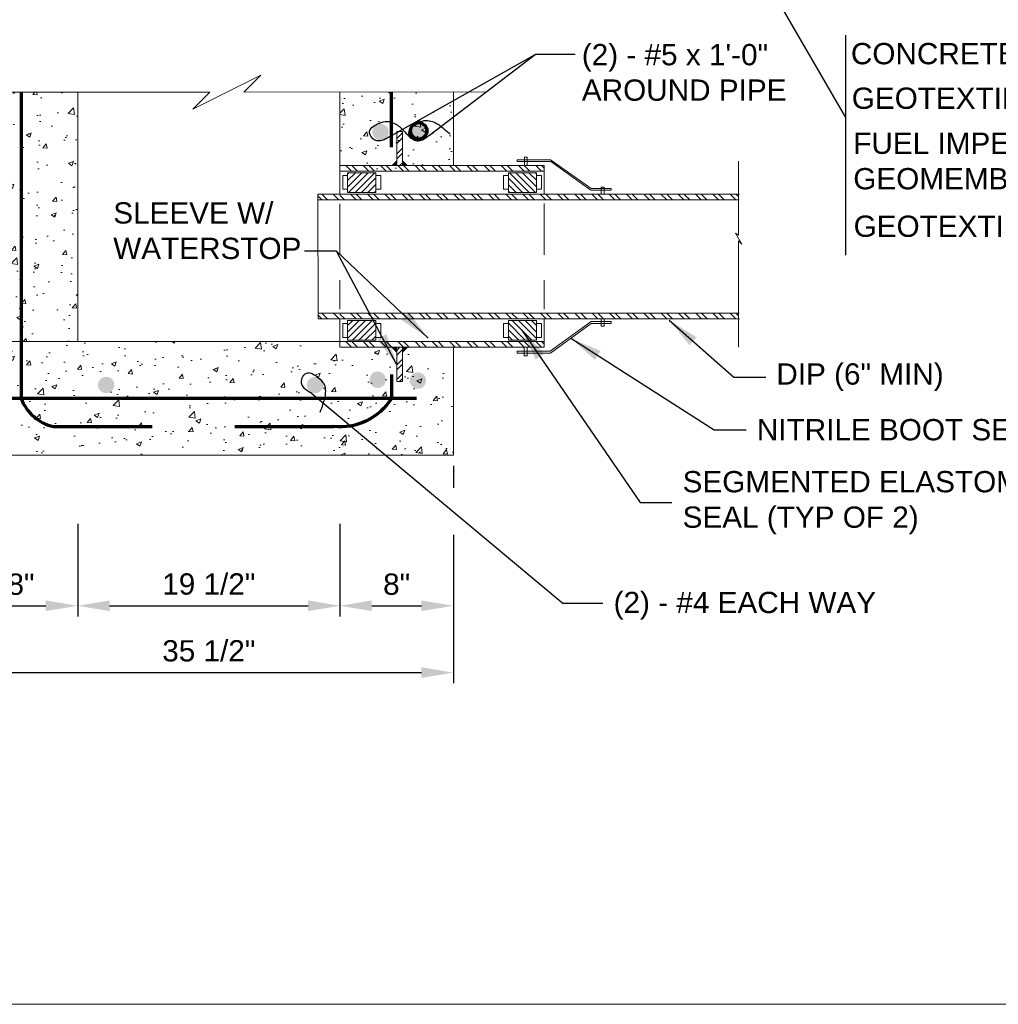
# Model space of a CAD drawing. Header units: feet. Extents: x -1473 to -1113, y 346 to 592.
# Tile 2 of 18: x -1425 to -1356, y 346 to 416. Entities that reach past the tile are written whole.
import ezdxf

# ---------------------------------------------------------------- set-up
doc = ezdxf.new("R2010")
doc.units = ezdxf.units.FT
doc.header["$MEASUREMENT"] = 0
doc.linetypes.add('( Dashed )', pattern=[9, 6, -3])
doc.layers.get('DefPoints').update_dxf_attribs({"lineweight": 0})
for name, color, linetype, lineweight in [('C-Detl-Grph-Wt 0', 4, 'Continuous', 0), ('G-ANNO-DIMS', 2, 'Continuous', 0), ('G-ANNO-MASK', 1, 'Continuous', 0), ('G-ANNO-PATT', 250, 'Continuous', 0), ('S-REIN-RBAR', 1, 'Continuous', 70)]:
    doc.layers.add(name, color=color, linetype=linetype, lineweight=lineweight)
doc.layers.add('G-ANNO-NOTE', color=4, linetype='Continuous')
doc.layers.add('G-ANNO-NPLT', color=2, linetype='Continuous', lineweight=0, plot=False)
doc.styles.add("AEC_AC_05ArchDims-CC_1_1'", font='arial.ttf', dxfattribs={"height": 1.5})
doc.styles.add("AEC_AC_44Text-LeftTop_1_1'", font='arial.ttf', dxfattribs={"height": 1.5})
doc.styles.add('Style-Arial', font='arial.ttf')
doc.dimstyles.new("AEC_AC_05_Arch-Dims_1_1'", dxfattribs={"dimtxt": 1.5, "dimasz": 2.25, "dimexe": 0.75, "dimexo": 0.75, "dimgap": 0.75, "dimtad": 1, "dimdec": 4, "dimzin": 15, "dimdsep": 46, "dimlunit": 4, "dimtxsty": "AEC_AC_05ArchDims-CC_1_1'", "dimcen": 0.09, "dimclrd": 256, "dimclre": 256, "dimazin": 2, "dimtfac": 0.7, "dimtdec": 4, "dimtix": 1, "dimtmove": 1, "dimatfit": 3, "dimfxl": 1, "dimfrac": 1, "dimtolj": 1, "dimtzin": 15, "dimlwd": 30, "dimlwe": 30, "dimarcsym": 0})
doc.dimstyles.new("AEC_AC_44_Notes_1_1'", dxfattribs={"dimtxt": 1.5, "dimasz": 2.25, "dimexe": 0.75, "dimexo": 0.75, "dimgap": 0.75, "dimtad": 1, "dimjust": 1, "dimdec": 3, "dimzin": 15, "dimdsep": 46, "dimlunit": 5, "dimtxsty": "AEC_AC_44Text-LeftTop_1_1'", "dimblk": 'NONE', "dimcen": 0.09, "dimclrd": 256, "dimclre": 256, "dimazin": 2, "dimtfac": 0.7, "dimtdec": 3, "dimtmove": 1, "dimatfit": 1, "dimfxl": 1, "dimfrac": 1, "dimtolj": 1, "dimtzin": 15, "dimlwd": 30, "dimlwe": 30, "dimarcsym": 0})

# ---------------------------------------------------------------- blocks, each defined once
blk = doc.blocks.new('SQUIG_1_1_1')
at = {"color": 0}
blk.add_open_spline([(0, 0), (3.2, 0.6), (6.3, 0.8), (9.5, 0.8), (13.1, 0.8), (16.3, 0.6), (20, -0.2), (23.8, -1), (27, -2.7), (29.8, -4.8), (32.4, -6.7), (34.5, -9.4), (35.7, -13), (37.5, -18.1), (37.7, -22.9), (36.4, -27.4), (35.2, -31.6), (30.8, -35.2), (26.2, -36.2), (21.1, -37.4), (16.3, -37.7), (11.1, -37.2), (4.9, -36.7), (-0.6, -36), (-6.6, -34), (-9.8, -32.9), (-12.7, -31.2), (-15.1, -29.1), (-18.7, -25.8), (-21.9, -22), (-24.6, -17.6), (-26.9, -13.9), (-28.9, -10.4), (-30.2, -6.4), (-31.6, -1.9), (-32.8, 2.5), (-34.1, 7), (-35.8, 13), (-37.5, 18.9), (-38.7, 25)], degree=3, knots=[0, 0, 0, 0, 0.05545, 0.05545, 0.05545, 0.11674, 0.11674, 0.11674, 0.179816, 0.179816, 0.179816, 0.238736, 0.238736, 0.238736, 0.322676, 0.322676, 0.322676, 0.40101, 0.40101, 0.40101, 0.489182, 0.489182, 0.489182, 0.593706, 0.593706, 0.593706, 0.651117, 0.651117, 0.651117, 0.737771, 0.737771, 0.737771, 0.810337, 0.810337, 0.810337, 0.891932, 0.891932, 0.891932, 1, 1, 1, 1], dxfattribs=at)
blk = doc.blocks.new('*D82')
at = {"layer": 'DefPoints', "color": 0, "lineweight": 50, "transparency": 16777216}
for p in [(-1429.253, 385.134), (-1421.249, 381.045), (-1421.249, 374.505)]:
    blk.add_point(p, dxfattribs=at)
at = {"layer": 'G-ANNO-DIMS', "lineweight": 30, "transparency": 16777216}
for p, q in [((-1429.253, 384.384), (-1429.253, 373.755)), ((-1421.249, 380.295), (-1421.249, 373.755)), ((-1427.003, 374.505), (-1423.499, 374.505))]:
    blk.add_line(p, q, dxfattribs=at)
at = {"layer": 'G-ANNO-DIMS', "lineweight": 50, "transparency": 16777216}
for points in [[(-1427.003, 374.88), (-1427.003, 374.13), (-1429.253, 374.505)], [(-1423.499, 374.88), (-1423.499, 374.13), (-1421.249, 374.505)]]:
    blk.add_solid(points, dxfattribs=at)
at = {"layer": 'G-ANNO-DIMS', "color": 0, "lineweight": 30, "transparency": 16777216, "insert": (-1425.251, 376.021), "char_height": 1.5, "attachment_point": 5, "style": "AEC_AC_05ArchDims-CC_1_1'"}
blk.add_mtext('\\A1;8"', dxfattribs=at)
blk = doc.blocks.new('*D93')
at = {"layer": 'DefPoints', "color": 0, "lineweight": 50, "transparency": 16777216}
for p in [(-1429.253, 385.134), (-1394.753, 385.134), (-1394.753, 369.792)]:
    blk.add_point(p, dxfattribs=at)
at = {"layer": 'G-ANNO-DIMS', "lineweight": 30, "transparency": 16777216}
for p, q in [((-1429.253, 384.384), (-1429.253, 369.042)), ((-1394.753, 384.384), (-1394.753, 382.817)), ((-1394.753, 379.516), (-1394.753, 369.042)), ((-1427.003, 369.792), (-1397.003, 369.792))]:
    blk.add_line(p, q, dxfattribs=at)
at = {"layer": 'G-ANNO-DIMS', "lineweight": 50, "transparency": 16777216}
for points in [[(-1427.003, 370.167), (-1427.003, 369.417), (-1429.253, 369.792)], [(-1397.003, 370.167), (-1397.003, 369.417), (-1394.753, 369.792)]]:
    blk.add_solid(points, dxfattribs=at)
at = {"layer": 'G-ANNO-DIMS', "color": 0, "lineweight": 30, "transparency": 16777216, "insert": (-1412.003, 371.319), "char_height": 1.5, "attachment_point": 5, "style": "AEC_AC_05ArchDims-CC_1_1'"}
blk.add_mtext('\\A1;35 {\\H1x;1/2}"', dxfattribs=at)
blk = doc.blocks.new('*D94')
at = {"layer": 'DefPoints', "color": 0, "lineweight": 50, "transparency": 16777216}
for p in [(-1421.249, 381.045), (-1402.757, 381.045), (-1402.757, 374.505)]:
    blk.add_point(p, dxfattribs=at)
at = {"layer": 'G-ANNO-DIMS', "lineweight": 30, "transparency": 16777216}
for p, q in [((-1421.249, 380.295), (-1421.249, 373.755)), ((-1402.757, 380.295), (-1402.757, 373.755)), ((-1418.999, 374.505), (-1405.007, 374.505))]:
    blk.add_line(p, q, dxfattribs=at)
at = {"layer": 'G-ANNO-DIMS', "lineweight": 50, "transparency": 16777216}
for points in [[(-1418.999, 374.88), (-1418.999, 374.13), (-1421.249, 374.505)], [(-1405.007, 374.88), (-1405.007, 374.13), (-1402.757, 374.505)]]:
    blk.add_solid(points, dxfattribs=at)
at = {"layer": 'G-ANNO-DIMS', "color": 0, "lineweight": 30, "transparency": 16777216, "insert": (-1412.003, 376.031), "char_height": 1.5, "attachment_point": 5, "style": "AEC_AC_05ArchDims-CC_1_1'"}
blk.add_mtext('\\A1;19 {\\H1x;1/2}"', dxfattribs=at)
blk = doc.blocks.new('*D83')
at = {"layer": 'DefPoints', "color": 0, "lineweight": 50, "transparency": 16777216}
for p in [(-1394.753, 385.134), (-1402.757, 381.045), (-1394.753, 374.505)]:
    blk.add_point(p, dxfattribs=at)
at = {"layer": 'G-ANNO-DIMS', "lineweight": 30, "transparency": 16777216}
for p, q in [((-1394.753, 384.384), (-1394.753, 382.817)), ((-1402.757, 380.295), (-1402.757, 373.755)), ((-1394.753, 379.07), (-1394.753, 373.755)), ((-1400.507, 374.505), (-1397.003, 374.505))]:
    blk.add_line(p, q, dxfattribs=at)
at = {"layer": 'G-ANNO-DIMS', "lineweight": 50, "transparency": 16777216}
for points in [[(-1400.507, 374.88), (-1400.507, 374.13), (-1402.757, 374.505)], [(-1397.003, 374.88), (-1397.003, 374.13), (-1394.753, 374.505)]]:
    blk.add_solid(points, dxfattribs=at)
at = {"layer": 'G-ANNO-DIMS', "color": 0, "lineweight": 30, "transparency": 16777216, "insert": (-1398.755, 376.021), "char_height": 1.5, "attachment_point": 5, "style": "AEC_AC_05ArchDims-CC_1_1'"}
blk.add_mtext('\\A1;8"', dxfattribs=at)
blk = doc.blocks.new('_None')
blk = doc.blocks.new('*U98')
at = {"color": 0}
for p, q in [((92.45, 92.45), (94.34, 94.34)), ((92.45, 93.3), (93.49, 94.34)), ((92.45, 94.15), (92.64, 94.34)), ((92.45, 91.6), (95.04, 94.19)), ((92.45, 90.75), (95.04, 93.34)), ((93.18, 90.64), (95.04, 92.49)), ((94.03, 90.64), (95.04, 91.64)), ((94.88, 90.64), (95.04, 90.79))]:
    blk.add_line(p, q, dxfattribs=at)
blk = doc.blocks.new('*U99')
at = {"color": 0}
for p, q in [((116.58, 91.97), (118.95, 94.34)), ((116.58, 92.82), (118.1, 94.34)), ((116.58, 93.67), (117.25, 94.34)), ((116.58, 91.12), (119.16, 93.71)), ((116.94, 90.64), (119.16, 92.86)), ((117.79, 90.64), (119.16, 92.01)), ((118.64, 90.64), (119.16, 91.16))]:
    blk.add_line(p, q, dxfattribs=at)

msp = doc.modelspace()

# ---------------------------------------------------------------- hatches: boundary and pattern name
at = {"layer": 'G-ANNO-PATT'}
h = msp.add_hatch(dxfattribs=at)
h.set_pattern_fill('AR-CONC', color=256, style=0, pattern_type=2)
h.set_pattern_definition([(50, (-1426.6058, 403.3426), (3.5863, -0.31376), [0.375, -4.125]), (355, (-1426.6058, 403.3426), (-0.6938, 3.761), [0.3, -3.3]), (100.45, (-1426.307, 403.3165), (2.8925, 3.4472), [0.3187, -3.5057]), (46.184, (-1426.6058, 404.3426), (5.3362, -0.8276), [0.5625, -6.1875]), (96.636, (-1426.161, 404.2737), (4.6733, 4.8706), [0.478, -5.2586]), (351.184, (-1426.606, 404.3426), (4.6733, 4.8706), [0.45, -4.95]), (21, (-1426.1058, 404.0926), (2.9845, -2.0131), [0.375, -4.125]), (326, (-1426.1058, 404.0926), (1.2166, 3.6258), [0.3, -3.3]), (71.45, (-1425.857, 403.925), (4.2011, 1.6127), [0.3187, -3.5057]), (37.5, (-1426.6058, 403.3426), (0.0608, 1.66447), [0, -3.26, 0, -3.35, 0, -3.3125]), (7.5, (-1426.6058, 403.3426), (1.31535, 1.97206), [0, -1.91, 0, -3.185, 0, -1.2625]), (327.5, (-1427.7208, 403.3426), (2.66911, -0.11277), [0, -1.25, 0, -3.9, 0, -5.175]), (317.5, (-1428.2208, 403.3426), (2.91593, 0.50052), [0, -1.625, 0, -2.59, 0, -3.675])])
h.paths.add_polyline_path([(-1429.2531, 410.72073), (-1429.2531, 393.13777), (-1421.24912, 393.13777), (-1421.24912, 410.72073)])
h = msp.add_hatch(dxfattribs=at)
h.set_pattern_fill('AR-CONC', color=256, style=0, pattern_type=2)
h.set_pattern_definition([(50, (-1397.5066, 407.3246), (3.5863, -0.3138), [0.375, -4.125]), (355, (-1397.5066, 407.3246), (-0.6938, 3.761), [0.3, -3.3]), (100.45, (-1397.2077, 407.2985), (2.8925, 3.4472), [0.3187, -3.5057]), (46.184, (-1397.5066, 408.3246), (5.3362, -0.8276), [0.5625, -6.1875]), (96.64, (-1397.062, 408.2557), (4.6733, 4.8706), [0.478, -5.2586]), (351.18, (-1397.5066, 408.3246), (4.6733, 4.8706), [0.45, -4.95]), (21, (-1397.0066, 408.0746), (2.9845, -2.0131), [0.375, -4.125]), (326, (-1397.0066, 408.0746), (1.2166, 3.6258), [0.3, -3.3]), (71.45, (-1396.758, 407.907), (4.2011, 1.6127), [0.3187, -3.5057]), (37.5, (-1397.5066, 407.3246), (0.0608, 1.66447), [0, -3.26, 0, -3.35, 0, -3.3125]), (7.5, (-1397.5066, 407.3246), (1.31535, 1.97206), [0, -1.91, 0, -3.185, 0, -1.2625]), (327.5, (-1398.6216, 407.3246), (2.6691, -0.11277), [0, -1.25, 0, -3.9, 0, -5.175]), (317.5, (-1399.1216, 407.3246), (2.9159, 0.5005), [0, -1.625, 0, -2.59, 0, -3.675])])
h.paths.add_polyline_path([(-1402.75715, 405.49587), (-1402.72128, 405.49587), (-1394.75317, 404.6991), (-1394.75317, 404.69912), (-1394.75317, 410.75472), (-1402.75715, 410.73631)])
h = msp.add_hatch(dxfattribs=at)
h.set_pattern_fill('HATCH', color=256, style=0, pattern_type=2)
h.set_pattern_definition([(45, (-1399.0385, 393.7987), (-2.784, 2.784), [])])
h.paths.add_polyline_path([(-1401.63141, 393.68189), (-1399.70396, 393.68189), (-1399.70396, 394.38875), (-1401.63141, 394.38875)])
h = msp.add_hatch(dxfattribs=at)
h.set_pattern_fill('AR-CONC', color=256, style=0, pattern_type=2)
h.set_pattern_definition([(50, (-1413.4117, 386.7974), (3.5863, -0.31376), [0.375, -4.125]), (355, (-1413.4117, 386.7974), (-0.69376, 3.76096), [0.3, -3.3]), (100.451, (-1413.113, 386.7713), (2.89254, 3.4472), [0.3187, -3.5057]), (46.184, (-1413.4117, 387.7974), (5.3362, -0.8276), [0.5625, -6.1875]), (96.636, (-1412.967, 387.7285), (4.6733, 4.8706), [0.478, -5.2586]), (351.184, (-1413.412, 387.7974), (4.6733, 4.8706), [0.45, -4.95]), (21, (-1412.9117, 387.5474), (2.98453, -2.0131), [0.375, -4.125]), (326, (-1412.9117, 387.5474), (1.2166, 3.62575), [0.3, -3.3]), (71.451, (-1412.663, 387.3797), (4.2011, 1.61266), [0.3187, -3.5057]), (37.5, (-1413.4117, 386.7974), (0.0608, 1.66447), [0, -3.26, 0, -3.35, 0, -3.3125]), (7.5, (-1413.4117, 386.7974), (1.31535, 1.97206), [0, -1.91, 0, -3.185, 0, -1.2625]), (327.5, (-1414.5267, 386.7974), (2.66911, -0.112774), [0, -1.25, 0, -3.9, 0, -5.175]), (317.5, (-1415.0267, 386.7974), (2.91593, 0.50052), [0, -1.625, 0, -2.59, 0, -3.675])])
h.paths.add_polyline_path([(-1429.2531, 385.13378), (-1394.75317, 385.13378), (-1394.75317, 391.97552), (-1402.75715, 392.77589), (-1402.75715, 393.13777), (-1421.24912, 393.13777), (-1429.2531, 393.13777)])
at = {"layer": 'S-REIN-RBAR'}
for points in [[(-1399.31477, 407.91853, 1), (-1400.46817, 407.91853, 1)], [(-1399.51305, 390.44617, 1), (-1400.66646, 390.44617, 1)], [(-1396.67893, 390.38829, 1), (-1397.83234, 390.38829, 1)], [(-1418.66592, 390.08084, 1), (-1419.81932, 390.08084, 1)], [(-1403.9372, 390.07159, 1), (-1405.0906, 390.07159, 1)]]:
    msp.add_hatch(color=256, dxfattribs=at).paths.add_polyline_path(points)
h = msp.add_hatch(color=256, dxfattribs=at)
edge = h.paths.add_edge_path()
edge.add_arc((-1397.19867, 407.99863), 0.5767, 0, 360)

# ---------------------------------------------------------------- linework, layer by layer
at = {"layer": 'C-Detl-Grph-Wt 0'}
for p, q in [((-1421.24912, 410.72073, 0.00157), (-1421.24912, 393.13777, 0.00157)), ((-1402.75715, 403.54405, 0.00157), (-1402.75715, 410.73636, 0.00157)), ((-1394.75317, 405.54897, 0.00157), (-1394.75317, 410.75473, 0.00157)), ((-1402.75715, 392.73675, 0.00157), (-1402.75715, 394.73309, 0.00157)), ((-1429.2531, 393.13777, 0.00157), (-1421.24912, 393.13777, 0.00157)), ((-1421.24912, 393.13777, 0.00157), (-1402.75715, 393.13777, 0.00157)), ((-1394.75317, 385.13378, 0.00157), (-1394.75317, 392.73675, 0.00157)), ((-1429.2531, 385.13378, 0.00157), (-1394.75317, 385.13378, 0.00157))]:
    msp.add_line(p, q, dxfattribs=at)
at = {"layer": 'C-Detl-Grph-Wt 0', "ltscale": 0.6}
for p, q in [((-1398.74453, 407.9519, 0.00157), (-1398.74453, 405.54897, 0.00157)), ((-1398.34291, 407.9519, 0.00157), (-1398.74453, 407.9519, 0.00157)), ((-1398.34291, 405.54897, 0.00157), (-1398.34291, 407.9519, 0.00157)), ((-1388.34268, 405.54897, 0.00157), (-1402.75637, 405.54897, 0.00157)), ((-1402.75637, 405.54897, 0.00157), (-1402.75267, 405.54897, 0.00157)), ((-1398.74453, 405.54897, 0.00157), (-1398.34291, 405.54897, 0.00157)), ((-1398.34291, 405.54897, 0.00157), (-1398.74453, 405.54897, 0.00157)), ((-1387.90209, 405.95789, 0.00157), (-1390.25863, 405.95789, 0.00157)), ((-1390.25863, 405.95789, 0.00157), (-1390.25863, 405.83051, 0.00157)), ((-1387.90209, 405.83051, 0.00157), (-1390.25863, 405.83051, 0.00157)), ((-1389.74836, 406.15047, 0.00157), (-1389.74836, 405.54897, 0.00157)), ((-1389.54755, 406.15047, 0.00157), (-1389.74836, 406.15047, 0.00157)), ((-1389.54755, 405.54897, 0.00157), (-1389.54755, 406.15047, 0.00157)), ((-1388.34268, 405.54897, 0.00157), (-1388.34268, 403.54405, 0.00157)), ((-1385.03596, 403.9347, 0.00157), (-1387.90209, 405.95789, 0.00157)), ((-1385.06254, 403.81903, 0.00157), (-1387.88108, 405.83051, 0.00157)), ((-1402.75637, 405.14801, 0.00157), (-1388.34268, 405.14801, 0.00157)), ((-1402.75267, 405.14801, 0.00157), (-1402.75637, 405.14801, 0.00157)), ((-1402.56064, 403.87914, 0.00157), (-1402.56064, 404.8559, 0.00157)), ((-1402.56064, 404.8559, 0.00157), (-1402.21063, 404.8559, 0.00157)), ((-1402.21063, 403.66046, 0.00157), (-1402.21063, 405.04546, 0.00157)), ((-1402.21063, 405.04546, 0.00157), (-1400.22714, 405.04546, 0.00157)), ((-1400.22714, 405.04546, 0.00157), (-1400.22714, 403.66046, 0.00157)), ((-1399.87712, 404.8559, 0.00157), (-1400.22714, 404.8559, 0.00157)), ((-1399.87712, 403.87914, 0.00157), (-1399.87712, 404.8559, 0.00157)), ((-1391.22193, 403.87914, 0.00157), (-1391.22193, 404.8559, 0.00157)), ((-1391.22193, 404.8559, 0.00157), (-1390.87191, 404.8559, 0.00157)), ((-1390.87191, 405.04546, 0.00157), (-1390.87191, 403.66046, 0.00157)), ((-1388.88842, 405.04546, 0.00157), (-1390.87191, 405.04546, 0.00157)), ((-1388.88842, 403.66046, 0.00157), (-1388.88842, 405.04546, 0.00157)), ((-1388.5384, 404.8559, 0.00157), (-1388.88842, 404.8559, 0.00157)), ((-1388.5384, 403.87914, 0.00157), (-1388.5384, 404.8559, 0.00157)), ((-1404.30248, 403.54405, 0.00157), (-1383.61085, 403.54405, 0.00157)), ((-1404.30248, 403.54405, 0.00157), (-1404.30236, 403.1431, 0.00157)), ((-1402.75267, 403.54405, 0.00157), (-1402.75637, 403.54405, 0.00157)), ((-1402.75267, 403.54405, 0.00157), (-1402.75637, 403.54405, 0.00157)), ((-1402.75267, 403.54405, 0.00157), (-1402.75637, 403.54405, 0.00157)), ((-1402.75267, 403.54405, 0.00157), (-1402.75637, 403.54405, 0.00157)), ((-1402.75267, 403.54405, 0.00157), (-1402.75637, 403.54405, 0.00157)), ((-1402.75267, 403.54405, 0.00157), (-1402.75637, 403.54405, 0.00157)), ((-1402.7555, 403.54405, 0.00157), (-1381.9573, 403.54405, 0.00157)), ((-1402.75467, 403.54405, 0.00157), (-1374.58103, 403.54405, 0.00157)), ((-1402.21063, 403.87914, 0.00157), (-1402.56064, 403.87914, 0.00157)), ((-1400.22714, 403.66046, 0.00157), (-1402.21063, 403.66046, 0.00157)), ((-1400.22714, 403.87914, 0.00157), (-1399.87712, 403.87914, 0.00157)), ((-1390.87191, 403.87914, 0.00157), (-1391.22193, 403.87914, 0.00157)), ((-1390.87191, 403.66046, 0.00157), (-1388.88842, 403.66046, 0.00157)), ((-1388.88842, 403.87914, 0.00157), (-1388.5384, 403.87914, 0.00157)), ((-1383.61528, 403.9347, 0.00157), (-1385.03596, 403.9347, 0.00157)), ((-1383.61528, 403.80739, 0.00157), (-1385.03596, 403.80739, 0.00157)), ((-1384.32643, 403.54405, 0.00157), (-1384.32643, 404.02962, 0.00157)), ((-1384.32643, 404.02962, 0.00157), (-1384.12561, 404.02962, 0.00157)), ((-1384.12561, 404.02962, 0.00157), (-1384.12561, 403.54405, 0.00157)), ((-1383.61528, 403.9347, 0.00157), (-1383.61528, 403.80739, 0.00157)), ((-1374.59743, 403.1431, 0.00157), (-1404.30236, 403.1431, 0.00157)), ((-1404.30236, 403.1431, 0.00157), (-1404.29984, 395.13405, 0.00157)), ((-1402.75637, 403.1431, 0.00157), (-1402.75267, 403.1431, 0.00157)), ((-1402.75637, 403.1431, 0.00157), (-1402.75267, 403.1431, 0.00157)), ((-1374.59821, 395.13405, 0.00157), (-1404.29984, 395.13405, 0.00157)), ((-1404.29984, 395.13405, 0.00157), (-1404.29972, 394.73309, 0.00157)), ((-1402.75715, 395.13405, 0.00157), (-1402.75346, 395.13405, 0.00157)), ((-1402.75715, 395.13405, 0.00157), (-1402.75346, 395.13405, 0.00157)), ((-1404.29972, 394.73309, 0.00157), (-1381.95808, 394.73309, 0.00157)), ((-1402.75346, 394.73309, 0.00157), (-1402.75715, 394.73309, 0.00157)), ((-1402.75346, 394.73309, 0.00157), (-1402.75715, 394.73309, 0.00157)), ((-1402.75346, 394.73309, 0.00157), (-1402.75715, 394.73309, 0.00157)), ((-1402.75346, 394.73309, 0.00157), (-1402.75715, 394.73309, 0.00157)), ((-1402.75346, 394.73309, 0.00157), (-1374.58181, 394.73309, 0.00157)), ((-1402.20984, 394.40664, 0.00157), (-1402.55986, 394.40664, 0.00157)), ((-1402.55986, 394.40664, 0.00157), (-1402.55986, 393.42982, 0.00157)), ((-1402.20984, 394.62525, 0.00157), (-1402.20984, 393.24032, 0.00157)), ((-1400.22635, 394.62525, 0.00157), (-1402.20984, 394.62525, 0.00157)), ((-1400.22635, 393.24032, 0.00157), (-1400.22635, 394.62525, 0.00157)), ((-1400.22635, 394.40664, 0.00157), (-1399.87634, 394.40664, 0.00157)), ((-1399.87634, 394.40664, 0.00157), (-1399.87634, 393.42982, 0.00157)), ((-1390.8727, 394.40664, 0.00157), (-1391.22271, 394.40664, 0.00157)), ((-1391.22271, 394.40664, 0.00157), (-1391.22271, 393.42982, 0.00157)), ((-1390.8727, 393.24032, 0.00157), (-1390.8727, 394.62525, 0.00157)), ((-1390.8727, 394.62525, 0.00157), (-1388.8892, 394.62525, 0.00157)), ((-1388.8892, 394.62525, 0.00157), (-1388.8892, 393.24032, 0.00157)), ((-1388.8892, 394.40664, 0.00157), (-1388.53919, 394.40664, 0.00157)), ((-1388.53919, 394.40664, 0.00157), (-1388.53919, 393.42982, 0.00157)), ((-1388.34346, 392.73675, 0.00157), (-1388.34346, 394.74166, 0.00157)), ((-1387.93267, 392.44992, 0.00157), (-1385.03675, 394.54386, 0.00157)), ((-1387.90288, 392.32789, 0.00157), (-1385.03675, 394.41648, 0.00157)), ((-1383.61607, 394.54386, 0.00157), (-1385.03675, 394.54386, 0.00157)), ((-1383.61607, 394.41648, 0.00157), (-1385.03675, 394.41648, 0.00157)), ((-1384.32721, 394.21245, 0.00157), (-1384.32721, 394.73309, 0.00157)), ((-1384.1264, 394.73309, 0.00157), (-1384.1264, 394.21245, 0.00157)), ((-1383.61607, 394.54386, 0.00157), (-1383.61607, 394.41648, 0.00157)), ((-1384.1264, 394.21245, 0.00157), (-1384.32721, 394.21245, 0.00157)), ((-1402.75715, 393.13777, 0.00157), (-1388.34346, 393.13777, 0.00157)), ((-1402.75346, 393.13777, 0.00157), (-1402.75715, 393.13777, 0.00157)), ((-1402.55986, 393.42982, 0.00157), (-1402.20984, 393.42982, 0.00157)), ((-1402.20984, 393.24032, 0.00157), (-1400.22635, 393.24032, 0.00157)), ((-1399.87634, 393.42982, 0.00157), (-1400.22635, 393.42982, 0.00157)), ((-1391.22271, 393.42982, 0.00157), (-1390.8727, 393.42982, 0.00157)), ((-1388.8892, 393.24032, 0.00157), (-1390.8727, 393.24032, 0.00157)), ((-1388.53919, 393.42982, 0.00157), (-1388.8892, 393.42982, 0.00157)), ((-1388.34346, 392.73675, 0.00157), (-1402.75715, 392.73675, 0.00157)), ((-1402.75715, 392.73674, 0.00157), (-1402.75346, 392.73675, 0.00157)), ((-1398.74532, 390.33381, 0.00157), (-1398.74532, 392.73675, 0.00157)), ((-1398.74532, 392.73675, 0.00157), (-1398.34369, 392.73675, 0.00157)), ((-1398.34369, 392.73675, 0.00157), (-1398.34369, 390.33381, 0.00157)), ((-1387.90288, 392.45521, 0.00157), (-1390.25941, 392.45521, 0.00157)), ((-1390.25941, 392.45521, 0.00157), (-1390.25941, 392.32789, 0.00157)), ((-1387.90288, 392.32789, 0.00157), (-1390.25941, 392.32789, 0.00157)), ((-1389.74915, 392.73675, 0.00157), (-1389.74915, 392.13531, 0.00157)), ((-1389.54834, 392.13531, 0.00157), (-1389.54834, 392.73675, 0.00157)), ((-1389.74915, 392.13531, 0.00157), (-1389.54834, 392.13531, 0.00157)), ((-1398.34369, 390.33235, 0.00157), (-1398.74532, 390.33235, 0.00157))]:
    msp.add_line(p, q, dxfattribs=at)
at = {"layer": 'C-Detl-Grph-Wt 0', "linetype": '( Dashed )', "ltscale": 0.6}
for p, q in [((-1402.75631, 402.86139, 0.00157), (-1402.75397, 395.41528, 0.00157)), ((-1388.34246, 402.86591, 0.00157), (-1388.34013, 395.4198, 0.00157))]:
    msp.add_line(p, q, dxfattribs=at)
at = {"layer": 'G-ANNO-MASK'}
for p, q in [((-1433.20959, 410.72073, 0.00157), (-1411.93226, 410.72073, 0.00157)), ((-1409.53227, 410.72073, 0.00157), (-1392.46393, 410.75998, 0.00157))]:
    msp.add_line(p, q, dxfattribs=at)
at = {"layer": 'G-ANNO-MASK', "ltscale": 0.6}
for p, q in [((-1374.63234, 405.85945, 0.00157), (-1374.63234, 400.63698, 0.00157)), ((-1374.63234, 400.63698, 0.00157), (-1374.8541, 400.77689, 0.00157)), ((-1374.8541, 400.77689, 0.00157), (-1374.40773, 400.00026, 0.00157)), ((-1374.63901, 400.72241, 0.00157), (-1374.63234, 400.72241, 0.00157)), ((-1374.63234, 400.23153, 0.00157), (-1374.63234, 392.73834, 0.00157)), ((-1374.40773, 400.00026, 0.00157), (-1374.63234, 400.23153, 0.00157))]:
    msp.add_line(p, q, dxfattribs=at)
at = {"layer": 'G-ANNO-MASK', "elevation": 0.00157, "flags": 128}
msp.add_lwpolyline([(-1411.93226, 410.72073), (-1413.13226, 409.52074), (-1408.33227, 411.92073), (-1409.53227, 410.72073)], dxfattribs=at)
at = {"layer": 'G-ANNO-NOTE'}
for p, q in [((-1377.76829, 427.34608, 0.00157), (-1367.08949, 408.94939, 0.00157)), ((-1367.08949, 414.74682, 0.00157), (-1367.08949, 399.22441, 0.00157)), ((-1399.23454, 407.60655, 0.00157), (-1388.989, 413.3797, 0.00157)), ((-1396.43481, 407.69852, 0.00157), (-1388.989, 413.3797, 0.00157)), ((-1386.169, 413.3797, 0.00157), (-1388.989, 413.3797, 0.00157)), ((-1404.74548, 389.48557, 0.00354), (-1387.02146, 374.66619, 0.00354)), ((-1384.20146, 374.66619, 0.00354), (-1387.02146, 374.66619, 0.00354))]:
    msp.add_line(p, q, dxfattribs=at)
at = {"layer": 'G-ANNO-NPLT'}
msp.add_3dface([(-1112.98796, 592.40061, -93333.33071), (-1472.98796, 592.40061, -93333.33071), (-1472.98796, 346.40061, -93333.33071), (-1112.98796, 346.40061, -93333.33071)], dxfattribs=at)
at = {"layer": 'G-ANNO-PATT'}
for p, q in [((-1398.34291, 407.85449, 0.00157), (-1398.74453, 407.45286, 0.00157)), ((-1398.34291, 407.5137, 0.00157), (-1398.74453, 407.11207, 0.00157)), ((-1398.74453, 406.37467, 0.00157), (-1398.34291, 406.77629, 0.00157)), ((-1398.74453, 406.03388, 0.00157), (-1398.34291, 406.4355, 0.00157)), ((-1401.92951, 405.14801, 0.00157), (-1402.32801, 405.54651, 0.00157)), ((-1401.92951, 405.14801, 0.00157), (-1402.32801, 405.54651, 0.00157)), ((-1401.52381, 405.14801, 0.00157), (-1401.92231, 405.54651, 0.00157)), ((-1401.52381, 405.14801, 0.00157), (-1401.92231, 405.54651, 0.00157)), ((-1400.7124, 405.14801, 0.00157), (-1401.1109, 405.54651, 0.00157)), ((-1400.3067, 405.14801, 0.00157), (-1400.7052, 405.54651, 0.00157)), ((-1399.4953, 405.14801, 0.00157), (-1399.89379, 405.54651, 0.00157)), ((-1399.08959, 405.14801, 0.00157), (-1399.48809, 405.54651, 0.00157)), ((-1398.27819, 405.14801, 0.00157), (-1398.67669, 405.54651, 0.00157)), ((-1398.54787, 405.54897, 0.00157), (-1398.34291, 405.75392, 0.00157)), ((-1397.87248, 405.14801, 0.00157), (-1398.27098, 405.54651, 0.00157)), ((-1397.06108, 405.14801, 0.00157), (-1397.45958, 405.54651, 0.00157)), ((-1396.65538, 405.14801, 0.00157), (-1397.05388, 405.54651, 0.00157)), ((-1395.84397, 405.14801, 0.00157), (-1396.24247, 405.54651, 0.00157)), ((-1395.43827, 405.14801, 0.00157), (-1395.83677, 405.54651, 0.00157)), ((-1394.62686, 405.14801, 0.00157), (-1395.02536, 405.54651, 0.00157)), ((-1394.22116, 405.14801, 0.00157), (-1394.61966, 405.54651, 0.00157)), ((-1393.40976, 405.14801, 0.00157), (-1393.80826, 405.54651, 0.00157)), ((-1393.00405, 405.14801, 0.00157), (-1393.40255, 405.54651, 0.00157)), ((-1392.19265, 405.14801, 0.00157), (-1392.59115, 405.54651, 0.00157)), ((-1391.78695, 405.14801, 0.00157), (-1392.18545, 405.54651, 0.00157)), ((-1390.97554, 405.14801, 0.00157), (-1391.37404, 405.54651, 0.00157)), ((-1390.56984, 405.14801, 0.00157), (-1390.96834, 405.54651, 0.00157)), ((-1389.75843, 405.14801, 0.00157), (-1390.15693, 405.54651, 0.00157)), ((-1389.35273, 405.14801, 0.00157), (-1389.75123, 405.54651, 0.00157)), ((-1388.54133, 405.14801, 0.00157), (-1388.93982, 405.54651, 0.00157)), ((-1388.34268, 405.35506, 0.00157), (-1388.53412, 405.54651, 0.00157)), ((-1402.74092, 405.14801, 0.00157), (-1402.75637, 405.16347, 0.00157)), ((-1403.63313, 403.1431, 0.00157), (-1404.03409, 403.54405, 0.00157)), ((-1402.82173, 403.1431, 0.00157), (-1403.22268, 403.54405, 0.00157)), ((-1402.429, 403.1431, 0.00157), (-1402.75637, 403.47047, 0.00157)), ((-1401.61759, 403.1431, 0.00157), (-1402.01855, 403.54405, 0.00157)), ((-1401.21189, 403.1431, 0.00157), (-1401.61285, 403.54405, 0.00157)), ((-1400.40049, 403.1431, 0.00157), (-1400.80144, 403.54405, 0.00157)), ((-1399.99478, 403.1431, 0.00157), (-1400.39574, 403.54405, 0.00157)), ((-1399.18338, 403.1431, 0.00157), (-1399.58433, 403.54405, 0.00157)), ((-1398.77768, 403.1431, 0.00157), (-1399.17863, 403.54405, 0.00157)), ((-1397.96627, 403.1431, 0.00157), (-1398.36723, 403.54405, 0.00157)), ((-1397.56057, 403.1431, 0.00157), (-1397.96152, 403.54405, 0.00157)), ((-1396.74916, 403.1431, 0.00157), (-1397.15012, 403.54405, 0.00157)), ((-1396.34346, 403.1431, 0.00157), (-1396.74442, 403.54405, 0.00157)), ((-1395.53206, 403.1431, 0.00157), (-1395.93301, 403.54405, 0.00157)), ((-1395.12635, 403.1431, 0.00157), (-1395.52731, 403.54405, 0.00157)), ((-1394.31495, 403.1431, 0.00157), (-1394.7159, 403.54405, 0.00157)), ((-1393.90925, 403.1431, 0.00157), (-1394.3102, 403.54405, 0.00157)), ((-1393.09784, 403.1431, 0.00157), (-1393.4988, 403.54405, 0.00157)), ((-1392.69214, 403.1431, 0.00157), (-1393.09309, 403.54405, 0.00157)), ((-1391.88073, 403.1431, 0.00157), (-1392.28169, 403.54405, 0.00157)), ((-1391.47503, 403.1431, 0.00157), (-1391.87599, 403.54405, 0.00157)), ((-1390.66363, 403.1431, 0.00157), (-1391.06458, 403.54405, 0.00157)), ((-1390.25792, 403.1431, 0.00157), (-1390.65888, 403.54405, 0.00157)), ((-1389.44652, 403.1431, 0.00157), (-1389.84747, 403.54405, 0.00157)), ((-1389.04082, 403.1431, 0.00157), (-1389.44177, 403.54405, 0.00157)), ((-1388.22941, 403.1431, 0.00157), (-1388.63037, 403.54405, 0.00157)), ((-1387.82371, 403.1431, 0.00157), (-1388.22466, 403.54405, 0.00157)), ((-1387.0123, 403.1431, 0.00157), (-1387.41326, 403.54405, 0.00157)), ((-1386.6066, 403.1431, 0.00157), (-1387.00756, 403.54405, 0.00157)), ((-1385.7952, 403.1431, 0.00157), (-1386.19615, 403.54405, 0.00157)), ((-1385.38949, 403.1431, 0.00157), (-1385.79045, 403.54405, 0.00157)), ((-1384.57809, 403.1431, 0.00157), (-1384.97904, 403.54405, 0.00157)), ((-1384.17239, 403.1431, 0.00157), (-1384.57334, 403.54405, 0.00157)), ((-1383.36098, 403.1431, 0.00157), (-1383.76194, 403.54405, 0.00157)), ((-1382.95528, 403.1431, 0.00157), (-1383.35623, 403.54405, 0.00157)), ((-1382.14387, 403.1431, 0.00157), (-1382.54483, 403.54405, 0.00157)), ((-1381.73817, 403.1431, 0.00157), (-1382.13913, 403.54405, 0.00157)), ((-1380.92677, 403.1431, 0.00157), (-1381.32772, 403.54405, 0.00157)), ((-1380.52106, 403.1431, 0.00157), (-1380.92202, 403.54405, 0.00157)), ((-1379.70966, 403.1431, 0.00157), (-1380.11061, 403.54405, 0.00157)), ((-1379.30396, 403.1431, 0.00157), (-1379.70491, 403.54405, 0.00157)), ((-1378.49255, 403.1431, 0.00157), (-1378.89351, 403.54405, 0.00157)), ((-1378.08685, 403.1431, 0.00157), (-1378.4878, 403.54405, 0.00157)), ((-1377.27544, 403.1431, 0.00157), (-1377.6764, 403.54405, 0.00157)), ((-1376.86974, 403.1431, 0.00157), (-1377.2707, 403.54405, 0.00157)), ((-1376.05834, 403.1431, 0.00157), (-1376.45929, 403.54405, 0.00157)), ((-1375.65263, 403.1431, 0.00157), (-1376.05359, 403.54405, 0.00157)), ((-1374.84123, 403.1431, 0.00157), (-1375.24218, 403.54405, 0.00157)), ((-1374.64955, 403.35713, 0.00157), (-1374.83648, 403.54405, 0.00157)), ((-1404.03883, 403.1431, 0.00157), (-1404.30244, 403.40671, 0.00157)), ((-1403.63049, 394.73309, 0.00157), (-1404.03145, 395.13405, 0.00157)), ((-1402.81909, 394.73309, 0.00157), (-1403.22004, 395.13405, 0.00157)), ((-1401.60198, 394.73309, 0.00157), (-1402.00293, 395.13405, 0.00157)), ((-1401.19628, 394.73309, 0.00157), (-1401.59723, 395.13405, 0.00157)), ((-1400.38487, 394.73309, 0.00157), (-1400.78583, 395.13405, 0.00157)), ((-1399.97917, 394.73309, 0.00157), (-1400.38012, 395.13405, 0.00157)), ((-1399.16776, 394.73309, 0.00157), (-1399.56872, 395.13405, 0.00157)), ((-1398.76206, 394.73309, 0.00157), (-1399.16302, 395.13405, 0.00157)), ((-1397.95066, 394.73309, 0.00157), (-1398.35161, 395.13405, 0.00157)), ((-1397.54495, 394.73309, 0.00157), (-1397.94591, 395.13405, 0.00157)), ((-1396.73355, 394.73309, 0.00157), (-1397.1345, 395.13405, 0.00157)), ((-1396.32785, 394.73309, 0.00157), (-1396.7288, 395.13405, 0.00157)), ((-1395.51644, 394.73309, 0.00157), (-1395.9174, 395.13405, 0.00157)), ((-1395.11074, 394.73309, 0.00157), (-1395.51169, 395.13405, 0.00157)), ((-1394.29933, 394.73309, 0.00157), (-1394.70029, 395.13405, 0.00157)), ((-1393.89363, 394.73309, 0.00157), (-1394.29459, 395.13405, 0.00157)), ((-1393.08223, 394.73309, 0.00157), (-1393.48318, 395.13405, 0.00157)), ((-1392.67652, 394.73309, 0.00157), (-1393.07748, 395.13405, 0.00157)), ((-1391.86512, 394.73309, 0.00157), (-1392.26607, 395.13405, 0.00157)), ((-1391.45942, 394.73309, 0.00157), (-1391.86037, 395.13405, 0.00157)), ((-1390.64801, 394.73309, 0.00157), (-1391.04897, 395.13405, 0.00157)), ((-1390.24231, 394.73309, 0.00157), (-1390.64326, 395.13405, 0.00157)), ((-1389.4309, 394.73309, 0.00157), (-1389.83186, 395.13405, 0.00157)), ((-1389.0252, 394.73309, 0.00157), (-1389.42616, 395.13405, 0.00157)), ((-1388.2138, 394.73309, 0.00157), (-1388.61475, 395.13405, 0.00157)), ((-1387.80809, 394.73309, 0.00157), (-1388.20905, 395.13405, 0.00157)), ((-1386.99669, 394.73309, 0.00157), (-1387.39764, 395.13405, 0.00157)), ((-1386.59099, 394.73309, 0.00157), (-1386.99194, 395.13405, 0.00157)), ((-1385.77958, 394.73309, 0.00157), (-1386.18054, 395.13405, 0.00157)), ((-1385.37388, 394.73309, 0.00157), (-1385.77483, 395.13405, 0.00157)), ((-1384.56247, 394.73309, 0.00157), (-1384.96343, 395.13405, 0.00157)), ((-1384.15677, 394.73309, 0.00157), (-1384.55773, 395.13405, 0.00157)), ((-1383.34537, 394.73309, 0.00157), (-1383.74632, 395.13405, 0.00157)), ((-1382.93966, 394.73309, 0.00157), (-1383.34062, 395.13405, 0.00157)), ((-1382.12826, 394.73309, 0.00157), (-1382.52921, 395.13405, 0.00157)), ((-1381.72256, 394.73309, 0.00157), (-1382.12351, 395.13405, 0.00157)), ((-1380.91115, 394.73309, 0.00157), (-1381.31211, 395.13405, 0.00157)), ((-1380.50545, 394.73309, 0.00157), (-1380.9064, 395.13405, 0.00157)), ((-1379.69404, 394.73309, 0.00157), (-1380.095, 395.13405, 0.00157)), ((-1379.28834, 394.73309, 0.00157), (-1379.6893, 395.13405, 0.00157)), ((-1378.47694, 394.73309, 0.00157), (-1378.87789, 395.13405, 0.00157)), ((-1378.07123, 394.73309, 0.00157), (-1378.47219, 395.13405, 0.00157)), ((-1377.25983, 394.73309, 0.00157), (-1377.66078, 395.13405, 0.00157)), ((-1376.85413, 394.73309, 0.00157), (-1377.25508, 395.13405, 0.00157)), ((-1376.04272, 394.73309, 0.00157), (-1376.44368, 395.13405, 0.00157)), ((-1375.63702, 394.73309, 0.00157), (-1376.03797, 395.13405, 0.00157)), ((-1374.82561, 394.73309, 0.00157), (-1375.22657, 395.13405, 0.00157)), ((-1374.63394, 394.94712, 0.00157), (-1374.82087, 395.13405, 0.00157)), ((-1404.03619, 394.73309, 0.00157), (-1404.2998, 394.9967, 0.00157)), ((-1402.41338, 394.73309, 0.00157), (-1402.75715, 395.07686, 0.00157)), ((-1401.93029, 392.73681, 0.00157), (-1402.32879, 393.13531, 0.00157)), ((-1401.52459, 392.73681, 0.00157), (-1401.92309, 393.13531, 0.00157)), ((-1400.71319, 392.73681, 0.00157), (-1401.11168, 393.13531, 0.00157)), ((-1400.30748, 392.73681, 0.00157), (-1400.70598, 393.13531, 0.00157)), ((-1399.49608, 392.73681, 0.00157), (-1399.89458, 393.13531, 0.00157)), ((-1399.09038, 392.73681, 0.00157), (-1399.48887, 393.13531, 0.00157)), ((-1398.27897, 392.73681, 0.00157), (-1398.67747, 393.13531, 0.00157)), ((-1397.87327, 392.73681, 0.00157), (-1398.27177, 393.13531, 0.00157)), ((-1397.06186, 392.73681, 0.00157), (-1397.46036, 393.13531, 0.00157)), ((-1396.65616, 392.73681, 0.00157), (-1397.05466, 393.13531, 0.00157)), ((-1395.84476, 392.73681, 0.00157), (-1396.24325, 393.13531, 0.00157)), ((-1395.43905, 392.73681, 0.00157), (-1395.83755, 393.13531, 0.00157)), ((-1394.62765, 392.73681, 0.00157), (-1395.02615, 393.13531, 0.00157)), ((-1394.22195, 392.73681, 0.00157), (-1394.62044, 393.13531, 0.00157)), ((-1393.41054, 392.73681, 0.00157), (-1393.80904, 393.13531, 0.00157)), ((-1393.00484, 392.73681, 0.00157), (-1393.40334, 393.13531, 0.00157)), ((-1392.19343, 392.73681, 0.00157), (-1392.59193, 393.13531, 0.00157)), ((-1391.78773, 392.73681, 0.00157), (-1392.18623, 393.13531, 0.00157)), ((-1390.97633, 392.73681, 0.00157), (-1391.37482, 393.13531, 0.00157)), ((-1390.57062, 392.73681, 0.00157), (-1390.96912, 393.13531, 0.00157)), ((-1389.75922, 392.73681, 0.00157), (-1390.15772, 393.13531, 0.00157)), ((-1389.35352, 392.73681, 0.00157), (-1389.75201, 393.13531, 0.00157)), ((-1388.54211, 392.73681, 0.00157), (-1388.94061, 393.13531, 0.00157)), ((-1388.34346, 392.94387, 0.00157), (-1388.53491, 393.13531, 0.00157)), ((-1402.7417, 392.73681, 0.00157), (-1402.75715, 392.75227, 0.00157)), ((-1398.74532, 392.51674, 0.00157), (-1398.52532, 392.73675, 0.00157)), ((-1398.74532, 392.17595, 0.00157), (-1398.34369, 392.57758, 0.00157)), ((-1398.74532, 391.49437, 0.00157), (-1398.34369, 391.896, 0.00157)), ((-1398.74532, 391.15358, 0.00157), (-1398.34369, 391.55521, 0.00157)), ((-1398.74532, 390.472, 0.00157), (-1398.34369, 390.87363, 0.00157)), ((-1398.54419, 390.33235, 0.00157), (-1398.34369, 390.53284, 0.00157))]:
    msp.add_line(p, q, dxfattribs=at)
at = {"layer": 'G-ANNO-PATT', "extrusion": (0, 0, -1)}
for points in [[(1398.74453, 405.94999, -0.00157), (1398.74453, 405.54897, -0.00157), (1399.14616, 405.54897, -0.00157)], [(1398.34291, 405.94999, -0.00157), (1398.34291, 405.54897, -0.00157), (1397.94189, 405.54897, -0.00157)], [(1398.34369, 392.73675, -0.00157), (1398.34369, 392.33579, -0.00157), (1397.94207, 392.73675, -0.00157)]]:
    msp.add_solid(points, dxfattribs=at)
at = {"layer": 'G-ANNO-PATT'}
msp.add_solid([(-1399.14694, 392.73675, 0.00157), (-1398.74532, 392.33579, 0.00157), (-1398.74532, 392.73675, 0.00157)], dxfattribs=at)
at = {"layer": 'S-REIN-RBAR'}
for p, q in [((-1425.24873, 410.72073, 0.00157), (-1425.24873, 389.13821, 0.00157)), ((-1399.10758, 406.8391, 0.00157), (-1399.10758, 410.74551, 0.00157)), ((-1399.10508, 389.13828, 0.00157), (-1399.10508, 390.8212, 0.00157)), ((-1426.73261, 389.13828, 0.00157), (-1397.36317, 389.13828, 0.00157)), ((-1422.95489, 387.13772, 0.00157), (-1415.9919, 387.13772, 0.00157)), ((-1410.17945, 387.13772, 0.00157), (-1403.21646, 387.13772, 0.00157))]:
    msp.add_line(p, q, dxfattribs=at)
msp.add_circle((-1397.19867, 407.99863, 0.00157), 0.5767, dxfattribs=at)
msp.add_arc((-1422.25737, 390.25287, 0.00157), 3.19229, 200.4366583, 257.3791028, dxfattribs=at)
at = {"layer": 'S-REIN-RBAR', "extrusion": (0, 0, -1)}
msp.add_arc((1402.775, 391.45543, -0.00157), 4.34022, 212.2679219, 275.8378802, dxfattribs=at)

# ---------------------------------------------------------------- block references
at = {"layer": 'G-ANNO-NOTE'}
for p, xscale, yscale, zscale, rotation in [((-1399.23454, 407.60655, 0.00157), 0.03175000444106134, 0.03175000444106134, 0.03175000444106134, 208.0631145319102), ((-1396.43481, 407.69852, 0.00157), 0.03174999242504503, 0.03174999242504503, 0.03174999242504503, 215.0594093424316), ((-1404.74548, 389.48557, 0.00354), 0.03175000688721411, 0.03175000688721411, 0.03175000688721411, 145.9471348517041)]:
    msp.add_blockref('SQUIG_1_1_1', p, dxfattribs=dict(at, xscale=xscale, yscale=yscale, zscale=zscale, rotation=rotation))
at = {"layer": 'G-ANNO-PATT', "xscale": 0.5354999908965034, "zscale": 0.5354999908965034, "rotation": 270}
for name, p, yscale in [('*U98', (-1351.70226, 454.5523, 0.00157), -0.5354999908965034), ('*U98', (-1439.39679, 454.5523, 0.00157), 0.5354999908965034), ('*U99', (-1351.69243, 457.0523, 0.00157), -0.5354999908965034), ('*U99', (-1439.40662, 457.0523, 0.00157), 0.5354999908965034)]:
    msp.add_blockref(name, p, dxfattribs=dict(at, yscale=yscale))

# ---------------------------------------------------------------- texts
at = {"layer": 'G-ANNO-NOTE', "char_height": 1.5, "style": 'Style-Arial'}
for s, insert, attachment_point in [('(2) - #5 x 1\'-0"\\PAROUND PIPE', (-1385.69352, 414.12256, -0.00039), 1), ('CONCRETE SURFACE', (-1366.71628, 414.1938, 0.00157), 1), ('GEOTEXTILE', (-1366.65395, 411.04984, 0.00157), 1), ('FUEL IMPERMEABLE\\PGEOMEMBRANE LINER', (-1366.54832, 407.87427, -0.00039), 1), ('SLEEVE W/\\PWATERSTOP', (-1418.7429, 400.9495), 4), ('GEOTEXTILE', (-1366.52406, 402.02216, 0.00157), 1), ('DIP (6" MIN)', (-1371.97618, 390.62654, -0.00039), 4), ('NITRILE BOOT SEAL W/ SS CLAMPS', (-1373.35017, 386.91194, 0.00157), 4), ('SEGMENTED ELASTOMERIC \\PSEAL (TYP OF 2)', (-1378.58558, 381.78056, 0.00157), 4), ('(2) - #4 EACH WAY', (-1383.45146, 375.48744, 0.00354), 1)]:
    msp.add_mtext(s, dxfattribs=dict(at, insert=insert, attachment_point=attachment_point))

# ---------------------------------------------------------------- dimensions: what is measured, and where the dimension line sits
at = {"layer": 'G-ANNO-DIMS', "lineweight": 30}
for base, p1, p2, text, picture, middle in [((-1421.24912, 374.50529, 0.00157), (-1429.2531, 385.13378, 0.00157), (-1421.24912, 381.04463, 0.00157), '8"', '*D82', (-1425.25111, 376.02115, 0.00157)), ((-1394.75317, 369.79242, 0.00157), (-1429.2531, 385.13378, 0.00157), (-1394.75317, 385.13378, 0.00157), '35 {\\H1x;1/2}"', '*D93', (-1412.00314, 371.31851, 0.00157)), ((-1394.75317, 374.50529, 0.00157), (-1402.75715, 381.04463, 0.00157), (-1394.75317, 385.13378, 0.00157), '8"', '*D83', (-1398.75516, 376.02115, 0.00157)), ((-1402.75715, 374.50529, 0.00157), (-1421.24912, 381.04463, 0.00157), (-1402.75715, 381.04463, 0.00157), '19 {\\H1x;1/2}"', '*D94', (-1412.00314, 376.03087, 0.00157))]:
    dim = msp.add_linear_dim(base=base, p1=p1, p2=p2, text=text, dimstyle="AEC_AC_05_Arch-Dims_1_1'", dxfattribs=at)
    dim.commit()
    dim.dimension.update_dxf_attribs({"geometry": picture, "text_midpoint": middle})

# ---------------------------------------------------------------- leaders
at = {"layer": 'G-ANNO-NOTE', "lineweight": 25, "annotation_type": 0, "has_hookline": 1}
for points, hookline_direction, text_width in [([(-1396.52683, 393.38669), (-1403.00842, 399.51836), (-1405.25842, 399.51836)], 1, 13.15518), ([(-1389.9187, 393.93279, 0.00157), (-1381.58558, 381.78056, 0.00157), (-1379.33558, 381.78056, 0.00157)], 0, 28.6985), ([(-1386.46981, 393.37218, 0.00157), (-1376.35017, 386.91194, 0.00157), (-1374.10017, 386.91194, 0.00157)], 0, 35.94475)]:
    msp.add_leader(points, dimstyle="AEC_AC_44_Notes_1_1'", override={"dimtad": 0, "dimclrd": 0}, dxfattribs=dict(at, hookline_direction=hookline_direction, text_width=text_width))
at = {"layer": 'G-ANNO-NOTE', "lineweight": 25}
msp.add_leader([(-1398.74532, 391.49437, 0.00157), (-1403.00842, 399.51836, 0.00157)], dimstyle="AEC_AC_44_Notes_1_1'", override={"dimtad": 0, "dimclrd": 0}, dxfattribs=at)
at = {"layer": 'G-ANNO-NOTE', "lineweight": 30, "annotation_type": 0, "has_hookline": 1, "hookline_direction": 0, "text_width": 11.56617}
msp.add_leader([(-1379.53293, 394.64839, -0.00039), (-1374.97618, 390.62654, -0.00039), (-1372.72618, 390.62654, -0.00039)], dimstyle="AEC_AC_44_Notes_1_1'", override={"dimtad": 0, "dimclrd": 0, "dimlwd": 25}, dxfattribs=at)

doc.saveas('drawing.dxf')
